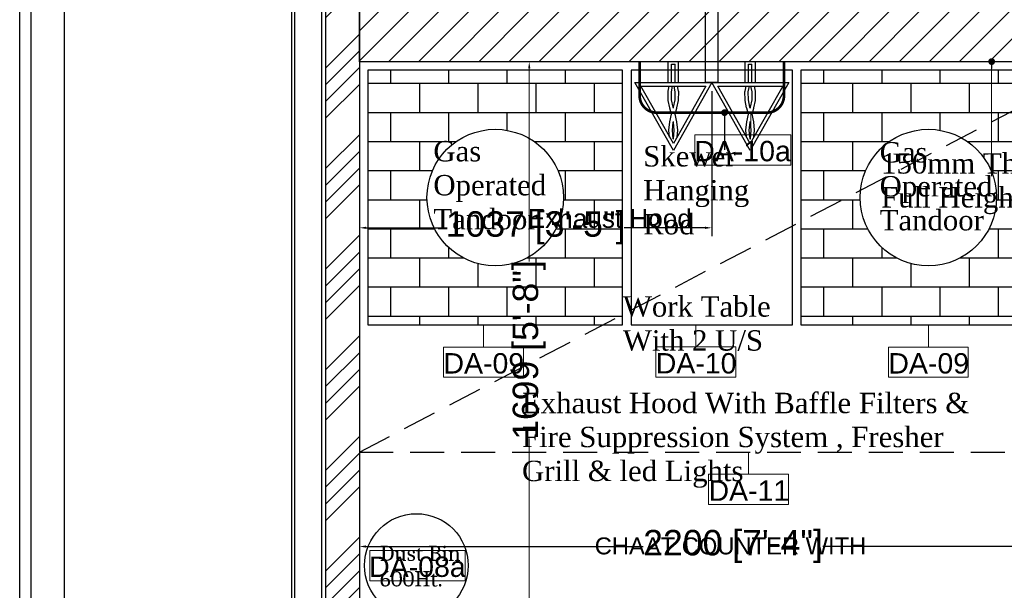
# Model space of a CAD drawing. Header units: millimetres. Extents: x 3004057 to 3043959, y -509231 to -485629.
# Tile 2 of 11: x 3004057 to 3006956, y -491584 to -489904. Entities that reach past the tile are written whole.
import ezdxf

# ---------------------------------------------------------------- set-up
doc = ezdxf.new("R2010")
doc.units = ezdxf.units.MM
doc.header["$LTSCALE"] = 1000
doc.header["$MEASUREMENT"] = 0
doc.header["$PDMODE"] = 3
doc.header["$PDSIZE"] = -1
doc.linetypes.add('DASHED', pattern=[0.75, 0.5, -0.25])
doc.layers.get('0').update_dxf_attribs({"linetype": 'CONTINUOUS'})
doc.layers.get('Defpoints').update_dxf_attribs({"linetype": 'CONTINUOUS'})
for name, color, linetype in [('2', 2, 'CONTINUOUS'), ('Equipment', 5, 'CONTINUOUS'), ('Equipment Name', 7, 'CONTINUOUS'), ('Exhaust Text', 3, 'CONTINUOUS'), ('Exhaut Hoods', 222, 'DASHED'), ('NOTES250', 4, 'CONTINUOUS'), ('PROPOSED PARTITION', 150, 'CONTINUOUS'), ('Wall-New', 6, 'CONTINUOUS')]:
    doc.layers.add(name, color=color, linetype=linetype)
for name, color, linetype, lineweight in [('Civil-Wall-Text', 7, 'CONTINUOUS', 0), ('Equip No.', 1, 'CONTINUOUS', 15), ('GAS', 212, 'CONTINUOUS', 25), ('HATCH', 251, 'CONTINUOUS', 5)]:
    doc.layers.add(name, color=color, linetype=linetype, lineweight=lineweight)
doc.styles.add('Arial', font='arial.ttf')
doc.styles.get("Standard").update_dxf_attribs({"font": 'arial.ttf'})
doc.styles.add('style12', font='BOOKOSI.TTF')
doc.dimstyles.new('TFS-Dim', dxfattribs={"dimtxt": 75, "dimasz": 20, "dimexe": 25, "dimexo": 25, "dimgap": 5, "dimtad": 0, "dimdec": 0, "dimzin": 0, "dimdsep": 46, "dimtxsty": 'Standard', "dimcen": 0.09, "dimclrd": 8, "dimclre": 8, "dimadec": 0, "dimazin": 0, "dimtfac": 1, "dimtdec": 0, "dimtofl": 0, "dimtmove": 0, "dimatfit": 3, "dimldrblk": 'DOT', "dimfxl": 1, "dimtolj": 1, "dimtzin": 0, "dimlwd": -1, "dimlwe": -1, "dimarcsym": 0})

# ---------------------------------------------------------------- blocks, each defined once
blk = doc.blocks.new('*U438')
for points in [[(0, 0), (4690.8, 0), (4690.8, -10), (0, -10)], [(0, -100), (4690.8, -100), (4690.8, -90), (0, -90)]]:
    blk.add_lwpolyline(points, close=True)
blk = doc.blocks.new('_Dot')
at = {"color": 0, "linetype": 'ByBlock', "lineweight": -2}
blk.add_line((-0.5, 0), (-1, 0), dxfattribs=at)
at = {"color": 0, "linetype": 'ByBlock', "const_width": 0.5}
blk.add_lwpolyline([(-0.25, 0, 1), (0.25, 0, 1)], format="xyb", close=True, dxfattribs=at)
blk = doc.blocks.new('*D539')
at = {"layer": 'Defpoints', "color": 0, "transparency": 16777216}
for p in [(3005057, -491177.6), (3007257, -491177.6), (3005057, -491455.4)]:
    blk.add_point(p, dxfattribs=at)
at = {"layer": 'Exhaust Text', "color": 8, "transparency": 16777216}
for p, q in [((3005057, -491202.6), (3005057, -491480.4)), ((3007257, -491202.6), (3007257, -491480.4)), ((3005077, -491455.4), (3005892.4, -491455.4)), ((3007237, -491455.4), (3006421.6, -491455.4))]:
    blk.add_line(p, q, dxfattribs=at)
for points in [[(3005077, -491452), (3005077, -491458.7), (3005057, -491455.4)], [(3007237, -491452), (3007237, -491458.7), (3007257, -491455.4)]]:
    blk.add_solid(points, dxfattribs=at)
at = {"layer": 'Exhaust Text', "color": 0, "transparency": 16777216, "insert": (3006157, -491455.4), "char_height": 75, "attachment_point": 5}
blk.add_mtext('\\A1;2200 [7\'-4"]', dxfattribs=at)
blk = doc.blocks.new('*D543')
at = {"layer": 'Defpoints', "color": 0, "transparency": 16777216}
for p in [(3005057, -490027.6), (3006094.5, -490089.3), (3005057, -490516.8)]:
    blk.add_point(p, dxfattribs=at)
at = {"layer": 'GAS', "color": 8, "transparency": 16777216}
for p, q in [((3005057, -490052.6), (3005057, -490541.8)), ((3006094.5, -490114.3), (3006094.5, -490541.8)), ((3005077, -490516.8), (3005315.3, -490516.8)), ((3006074.5, -490516.8), (3005836.2, -490516.8))]:
    blk.add_line(p, q, dxfattribs=at)
for points in [[(3005077, -490513.5), (3005077, -490520.1), (3005057, -490516.8)], [(3006074.5, -490513.5), (3006074.5, -490520.1), (3006094.5, -490516.8)]]:
    blk.add_solid(points, dxfattribs=at)
at = {"layer": 'GAS', "color": 0, "transparency": 16777216, "insert": (3005575.8, -490516.8), "char_height": 75, "attachment_point": 5}
blk.add_mtext('\\A1;1037 [3\'-5"]', dxfattribs=at)
blk = doc.blocks.new('A$Cc087ca8f')
at = {"layer": 'GAS', "ltscale": 5}
for p, q in [((187.3, -48.7), (187.3, -110.5)), ((197.4, -48.7), (197.4, -102.7)), ((207.6, -48.7), (207.6, -102.7)), ((217.7, -48.7), (217.7, -110.5)), ((187.3, -110.5), (217.7, -110.5)), ((197.4, -102.7), (207.6, -102.7))]:
    blk.add_line(p, q, dxfattribs=at)
blk.add_lwpolyline([(315.7, -48.7), (202.5, 151.3), (89.3, -48.7)], close=True, dxfattribs=at)
for points in [[(106.6, -38.7), (298.4, -38.7), (202.5, 130.9), (106.6, -38.7)], [(202.5, 117.4), (202.2, 116.6), (199.7, 90.8), (201.9, 68.3), (202.5, 65.9)], [(202.5, 117.4), (202.8, 116.6), (205.3, 90.8), (203.1, 68.3), (202.5, 65.9)], [(191.6, 111.7), (189.6, 90.8), (192, 66.6), (197.3, 44.5)], [(213.4, 111.7), (215.4, 90.8), (213, 66.6), (207.7, 44.5)], [(202.5, 26.2), (201.7, 23.4), (197.3, 1.7), (196.8, -21.9), (200.4, -38.7)], [(202.5, 26.2), (203.3, 23.4), (207.7, 1.7), (208.2, -21.9), (204.6, -38.7)]]:
    blk.add_lwpolyline(points, dxfattribs=at)
for points in [[(197.3, 44.8), (192, 26.1, 0.019178), (191.8, 25.4), (187.5, 3.7, 0.04449), (187.3, 1.9), (186.8, -21.7, 0.057128), (187, -24), (190.1, -38.7)], [(207.7, 44.8), (213, 26.1, -0.019178), (213.2, 25.4), (217.5, 3.7, -0.04449), (217.7, 1.9), (218.2, -21.7, -0.057128), (218, -24), (214.9, -38.7)]]:
    blk.add_lwpolyline(points, format="xyb", dxfattribs=at)
blk = doc.blocks.new('*D549')
at = {"layer": 'Civil-Wall-Text', "color": 8, "transparency": 16777216}
for p, q in [((3005282, -490027.6), (3005582.1, -490027.6)), ((3005557.1, -490047.6), (3005557.1, -490616.4)), ((3005557.1, -491706.1), (3005557.1, -491137.2)), ((3005282, -491726.1), (3005582.1, -491726.1))]:
    blk.add_line(p, q, dxfattribs=at)
for points in [[(3005553.8, -490047.6), (3005560.4, -490047.6), (3005557.1, -490027.6)], [(3005553.8, -491706.1), (3005560.4, -491706.1), (3005557.1, -491726.1)]]:
    blk.add_solid(points, dxfattribs=at)
at = {"layer": 'Defpoints', "color": 0, "transparency": 16777216}
for p in [(3005257, -490027.6), (3005557.1, -490027.6), (3005257, -491726.1)]:
    blk.add_point(p, dxfattribs=at)
at = {"layer": 'Civil-Wall-Text', "color": 0, "transparency": 16777216, "insert": (3005557.1, -490876.8), "char_height": 75, "attachment_point": 5, "rotation": 90}
blk.add_mtext('\\A1;1699 [5\'-8"]', dxfattribs=at)

msp = doc.modelspace()

# ---------------------------------------------------------------- hatches: boundary and pattern name
at = {"ltscale": 0.5, "true_color": 0x119c8c}
h = msp.add_hatch(dxfattribs=at)
h.set_pattern_fill('ANSI34', color=134, scale=11, angle=180)
h.set_pattern_definition([(225, (4347815.6, -892235.44), (148.174226, -148.174226), []), (225, (4347766.2, -892235.44), (148.174226, -148.174226), []), (225, (4347716.82, -892235.44), (148.174226, -148.174226), []), (225, (4347667.43, -892235.44), (148.174226, -148.174226), [])])
h.paths.add_polyline_path([(3004957, -491826.1), (3005157, -491826.1), (3005157, -492177.6), (3005257, -492177.6), (3005257, -491726.1), (3005057, -491726.1), (3005057, -487586.7), (3005057, -487236.7), (3005057, -487160.6), (3009821.7, -487160.6), (3009821.7, -487236.7), (3009821.7, -487586.7), (3009821.7, -491844), (3009624, -491844), (3009624, -492177.6), (3009624.1, -492177.6), (3009624.1, -492174.1), (3009820.8, -492177.6), (3009921.7, -492177.6), (3009921.7, -487486.7), (3009899, -487486.7), (3009899, -487336.7), (3009921.7, -487336.7), (3009921.7, -487060.6), (3004957, -487060.6), (3004957, -487336.7), (3004982, -487336.7), (3004982, -487486.7), (3004957, -487486.7)])
h.paths.add_polyline_path([(3009624, -492525.6), (3009624, -492177.6)])
h.paths.add_polyline_path([(3005257, -492525.6), (3005257, -492177.6)])
at = {"layer": 'Equipment'}
h = msp.add_hatch(dxfattribs=at)
h.set_pattern_fill('AR-B816', color=8, scale=10.714286)
h.set_pattern_definition([(0, (-242307.91, 39708.82), (0, 85.7142857), []), (90, (-242307.91, 39708.82), (-85.7142857, 85.7142857), [85.7142857, -85.7142857])])
h.paths.add_polyline_path([(3005082, -490052.6), (3005082, -490802.6), (3005832, -490802.6), (3005832, -490052.6)])
h.paths.add_polyline_path([(3005657.9, -490427.6, -1), (3005256.1, -490427.6, -1)], flags=16)
h = msp.add_hatch(dxfattribs=at)
h.set_pattern_fill('AR-B816', color=8, scale=10.714286)
h.set_pattern_definition([(0, (-241032.91, 39708.82), (0, 85.7142857), []), (90, (-241032.91, 39708.82), (-85.7142857, 85.7142857), [85.7142857, -85.7142857])])
h.paths.add_polyline_path([(3006357, -490052.6), (3006357, -490802.6), (3007107, -490802.6), (3007107, -490052.6)])
h.paths.add_polyline_path([(3006932.9, -490427.6, -1), (3006531.1, -490427.6, -1)], flags=16)
at = {"layer": 'HATCH'}
h = msp.add_hatch(dxfattribs=at)
h.set_pattern_fill('ANSI31', color=256, scale=500, angle=180)
h.set_pattern_definition([(225, (-43430.33, -1652.94), (44.1941738, -44.1941738), [])])
h.paths.add_polyline_path([(3008821.7, -489877.6), (3005057, -489877.6), (3005057, -490027.6), (3008821.7, -490027.6)])

# ---------------------------------------------------------------- linework, layer by layer
at = {"layer": '2', "ltscale": 0.5}
for points in [[(3011071.9, -493563.4), (3004090.5, -493563.4), (3004090.5, -486220.3), (3011071.9, -486220.3)], [(3010973.2, -493464.7), (3004189.1, -493464.7), (3004189.1, -486318.9), (3010973.2, -486318.9)]]:
    msp.add_lwpolyline(points, close=True, dxfattribs=at)
at = {"layer": 'Defpoints', "ltscale": 0.5}
msp.add_lwpolyline([(3011105.3, -493596.8), (3004057.1, -493596.8), (3004057.1, -486186.9), (3011105.3, -486186.9)], close=True, dxfattribs=at)
at = {"layer": 'Equip No.'}
for p, q in [((3006209.3, -490242.9, 1135), (3006209.3, -490177.6)), ((3005422.3, -490867.9, 1135), (3005422.3, -490802.6)), ((3006047.3, -490867.8, 1134.3), (3006047.3, -490802.5, -0.7)), ((3006732, -490867.9, 1135), (3006732, -490802.6)), ((3006202.6, -491242.8, 1134.3), (3006202.6, -491177.5, -0.7))]:
    msp.add_line(p, q, dxfattribs=at)
for points, elevation in [([(3006044.7, -490242.9), (3006326.9, -490242.9), (3006326.9, -490332), (3006044.7, -490332)], 1135), ([(3005304.7, -490867.9), (3005539.9, -490867.9), (3005539.9, -490957), (3005304.7, -490957)], 1135), ([(3005929.7, -490867.8), (3006165, -490867.8), (3006165, -490956.9), (3005929.7, -490956.9)], 1134.3), ([(3006614.4, -490867.9), (3006849.6, -490867.9), (3006849.6, -490957), (3006614.4, -490957)], 1135), ([(3006085, -491242.8), (3006320.2, -491242.8), (3006320.2, -491331.9), (3006085, -491331.9)], 1134.3)]:
    msp.add_lwpolyline(points, close=True, dxfattribs=dict(at, elevation=elevation))
msp.add_lwpolyline([(3005087.5, -491466.9), (3005368.7, -491466.9), (3005368.7, -491556), (3005087.5, -491556)], close=True, dxfattribs=at)
at = {"layer": 'Equipment', "const_width": 8}
msp.add_lwpolyline([(3005882, -490027.6), (3005882, -490127.6, 0.414214), (3005932, -490177.6), (3006257, -490177.6, 0.414214), (3006307, -490127.6), (3006307, -490027.6)], format="xyb", dxfattribs=at)
at = {"layer": 'Equipment'}
for points in [[(3005082, -490802.6), (3005832, -490802.6), (3005832, -490052.6), (3005082, -490052.6)], [(3005857, -490802.6), (3006332, -490802.6), (3006332, -490052.6), (3005857, -490052.6)], [(3006357, -490802.6), (3007107, -490802.6), (3007107, -490052.6), (3006357, -490052.6)]]:
    msp.add_lwpolyline(points, close=True, dxfattribs=at)
for centre, radius in [((3005457, -490427.6), 200.9), ((3006732, -490427.6), 200.9), ((3005224.8, -491511.4), 152.7)]:
    msp.add_circle(centre, radius, dxfattribs=at)
at = {"layer": 'Exhaut Hoods', "ltscale": 0.2}
msp.add_line((3005057, -491177.6), (3007257, -490027.6), dxfattribs=at)
msp.add_lwpolyline([(3007257, -490027.6), (3005057, -490027.6), (3005057, -491177.6), (3007257, -491177.6)], close=True, dxfattribs=at)
at = {"layer": 'GAS', "color": 1}
for p, q in [((3006076, -490089.3), (3006076, -489877.6)), ((3006113, -490089.3), (3006113, -489868.5)), ((3006113, -490089.3), (3006076, -490089.3))]:
    msp.add_line(p, q, dxfattribs=at)
at = {"layer": 'NOTES250', "ltscale": 0.5}
for points in [[(3009624.1, -492425.6), (3009624.1, -492174.1), (3009921.7, -492179.4), (3009921.7, -487586.7), (3009921.7, -487236.7), (3009921.7, -487060.6), (3004957, -487060.6), (3004957, -487236.7), (3004957, -487586.7), (3004957, -491826.1), (3005257, -491826.1), (3005257, -492525.6)], [(3009624, -492525.6), (3009624, -492525.6), (3009624, -491844), (3009821.7, -491844), (3009821.7, -487586.7), (3009821.7, -487236.7), (3009821.7, -487160.6), (3005057, -487160.6), (3005057, -487236.7), (3005057, -487586.7), (3005057, -491726.1), (3005257, -491726.1), (3005257, -492525.6)]]:
    msp.add_lwpolyline(points, dxfattribs=at)
at = {"layer": 'Wall-New'}
msp.add_lwpolyline([(3005057, -489877.6), (3008821.7, -489877.6), (3008821.7, -490027.6), (3005057, -490027.6)], close=True, dxfattribs=at)

# ---------------------------------------------------------------- block references
at = {"layer": 'GAS', "xscale": -1, "rotation": 179.9999227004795}
for p in [(3005778.8, -490138), (3006005.2, -490138)]:
    msp.add_blockref('A$Cc087ca8f', p, dxfattribs=at)
at = {"layer": 'PROPOSED PARTITION', "xscale": -1, "rotation": 90}
msp.add_blockref('*U438', (3004857, -487486.7), dxfattribs=at)

# ---------------------------------------------------------------- texts
at = {"layer": 'Civil-Wall-Text', "insert": (3006592.9, -490297, 34), "char_height": 60, "width": 1445.274, "attachment_point": 1, "style": 'style12'}
msp.add_mtext('150mm Thk.\\PFull Height Wall', dxfattribs=at)
at = {"layer": 'Equip No.', "color": 7, "char_height": 60, "attachment_point": 1, "style": 'Arial'}
for s, insert in [('\\pxqc;DA-10a', (3005815.3, -490260.9, 2252.4)), ('\\pxqc;DA-09', (3005053.7, -490885.9, 2252.4)), ('\\pxqc;DA-10', (3005678.7, -490885.8, 2251.7)), ('\\pxqc;DA-09', (3006363.4, -490885.9, 2252.4)), ('\\pxqc;DA-11', (3005834, -491260.8, 2251.7)), ('\\pxqc;DA-08a', (3004858.2, -491484.9, 1117.4))]:
    msp.add_mtext_dynamic_manual_height_columns(s, width=739.357, gutter_width=15, heights=[46.5], dxfattribs=dict(at, insert=insert))
at = {"layer": 'Equipment', "insert": (3005724, -491428.6, 1151.8), "char_height": 50, "width": 851.06, "attachment_point": 1, "rotation": 360, "style": 'Arial'}
msp.add_mtext('\\A1;\\pxqc;CHAAT COUNTER WITH ', dxfattribs=at)
at = {"layer": 'Equipment Name', "color": 0, "char_height": 60, "attachment_point": 1, "style": 'style12'}
for s, insert, width in [('\\A1;Gas \\POperated\\PTandoor', (3005274.8, -490261.2, 1163.2), 612.502), ('\\A1;Gas \\POperated\\PTandoor', (3006588.5, -490264.4, 1163.2), 612.502), ('\\pxql;Skewer \\PHanging \\PRod', (3005892.5, -490276.2), 1179.239), ('\\pxql;Work Table\\PWith 2 U/S ', (3005832.6, -490718.5), 687.502), ('Exhaust Hood With Baffle Filters & Fire Suppression System , Fresher Grill & led Lights', (3005535.8, -491002.7, 34), 1428.45)]:
    msp.add_mtext(s, dxfattribs=dict(at, insert=insert, width=width))
at = {"layer": 'Equipment Name', "insert": (3005117.5, -491452.9, 34), "char_height": 45, "width": 396.278, "attachment_point": 1, "rotation": 359.9919, "style": 'Arial'}
msp.add_mtext('\\pxql;{\\fCambria|b0|i0|c0|p18;Dust Bin 600Ht.}', dxfattribs=at)
at = {"layer": 'Exhaust Text', "color": 3, "linetype": 'ByBlock', "insert": (3005553, -490461.9), "char_height": 55, "width": 499.296, "attachment_point": 1}
msp.add_mtext('\\pxql;Exhaust Hood', dxfattribs=at)

# ---------------------------------------------------------------- dimensions: what is measured, and where the dimension line sits
at = {"layer": 'Civil-Wall-Text'}
dim = msp.add_linear_dim(base=(3005557.09614, -490027.57437), p1=(3005257.006, -491726.07444), p2=(3005257.00611, -490027.57437), angle=90, dimstyle='TFS-Dim', dxfattribs=at)
dim.commit()
dim.dimension.update_dxf_attribs({"geometry": '*D549', "text_midpoint": (3005557.09614, -490876.8244)})
at = {"layer": 'Exhaust Text'}
dim = msp.add_linear_dim(base=(3005057, -491455.4), p1=(3007257, -491177.6), p2=(3005057, -491177.6), dimstyle='TFS-Dim', dxfattribs=at)
dim.commit()
dim.dimension.update_dxf_attribs({"geometry": '*D539', "text_midpoint": (3006157, -491455.4)})
at = {"layer": 'GAS'}
dim = msp.add_linear_dim(base=(3005057.00611, -490516.79122), p1=(3006094.50609, -490089.30908), p2=(3005057.00611, -490027.57451), dimstyle='TFS-Dim', dxfattribs=at)
dim.commit()
dim.dimension.update_dxf_attribs({"geometry": '*D543', "text_midpoint": (3005575.7561, -490516.79122), "dimtype": 160})

# ---------------------------------------------------------------- leaders
at = {"layer": 'Civil-Wall-Text'}
msp.add_leader([(3006918.3, -490027.3), (3006918.3, -490364.3)], dimstyle='TFS-Dim', override={"dimgap": 5, "dimtad": 0, "dimfxl": 0.5, "dimfxlon": 1, "dimtfill": 1, "dimtfillclr": 256, "dimarcsym": 2}, dxfattribs=at)
at = {"layer": 'Equipment Name', "color": 0}
msp.add_leader([(3006132, -490177.6), (3006132, -490287.1)], dimstyle='TFS-Dim', override={"dimgap": 5, "dimtad": 0}, dxfattribs=at)

doc.saveas('drawing.dxf')
